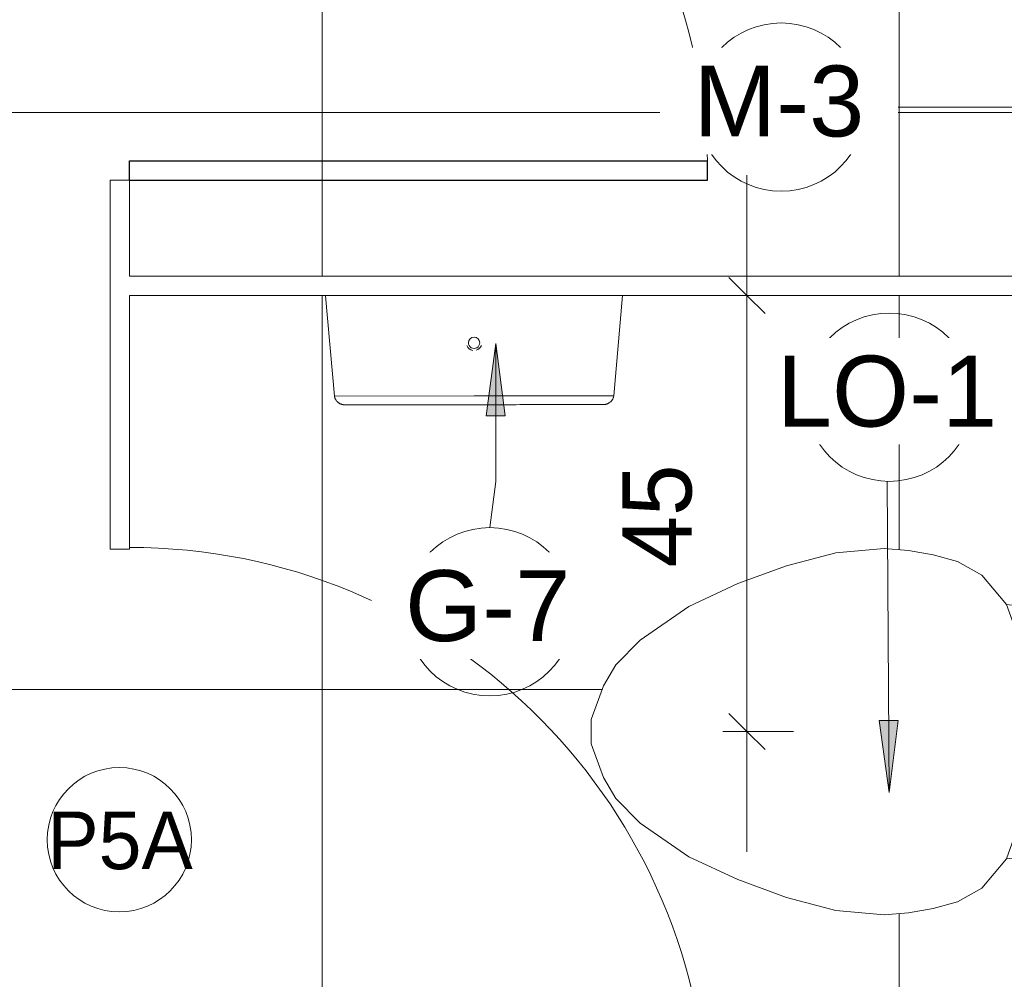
# Model space of a CAD drawing. Header units: metres. Extents: x -10.1 to 50.7, y -18 to 8.5.
# Tile 37 of 109: x -2.1 to -1.1, y -14.4 to -13.4. Entities that reach past the tile are written whole.
import ezdxf

# ---------------------------------------------------------------- set-up
doc = ezdxf.new("R2010")
doc.units = ezdxf.units.M
for name, color, linetype, lineweight in [('A-ANNO-DIMS', 4, 'Continuous', 18), ('A-ANNO-DIMS-25', 211, 'Continuous', 9), ('A-ANNO-KEYN', 231, 'Continuous', 9), ('A-DOOR', 31, 'Continuous', 18), ('A-DOOR-IDEN', 31, 'Continuous', 9), ('A-FLOR-PATT', 8, 'Continuous', 18), ('A-GENM', 13, 'Continuous', 18), ('A-WALL', 113, 'Continuous', 18), ('P-SANR-FIXT', 6, 'Continuous', 18)]:
    doc.layers.add(name, color=color, linetype=linetype, lineweight=lineweight)
doc.styles.add('Arial_1', font='arial.ttf', dxfattribs={"height": 0.073765})
doc.styles.add('Century Gothic_1', font='GOTHIC.TTF', dxfattribs={"height": 0.05988})
doc.styles.add('Century Gothic_2', font='GOTHIC.TTF', dxfattribs={"height": 0.071856})
doc.dimstyles.new('_Cotas_detalhamento_3_mm', dxfattribs={"dimscale": 0.3048, "dimtxt": 0.075, "dimasz": 0.123031, "dimexe": 0.082021, "dimexo": 0.246063, "dimgap": 0.123031, "dimtad": 1, "dimdec": 0, "dimlfac": 100, "dimzin": 0, "dimdsep": 46, "dimtxsty": 'Century Gothic_2', "dimblk1": 'OBLIQUE', "dimblk2": 'OBLIQUE', "dimsah": 1, "dimcen": 0.09, "dimdle": 0.410105, "dimazin": 0, "dimtfac": 1, "dimtdec": 4, "dimtix": 1, "dimtmove": 0, "dimatfit": 3, "dimfxl": 1, "dimtvp": 1, "dimtolj": 1, "dimtzin": 0, "dimarcsym": 2})

# ---------------------------------------------------------------- blocks, each defined once
blk = doc.blocks.new('M_Toilet-Domestic-3D - M_Toilet-Domestic-3D-202872-PAGINAÇÃO DE PISO E LAYOUT DO VEST_ FEMININO')
at = {"layer": 'P-SANR-FIXT', "color": 7}
for p, q in [((-0.2534, 0.4947), (0.2534, 0.4947)), ((-0.2534, 0.2984), (-0.2534, 0.4947)), ((0.2534, 0.4947), (0.2534, 0.2984)), ((0.1587, 0.2038), (-0.1588, 0.2038)), ((-0.1235, 0.2038), (-0.1323, 0.127)), ((0.1235, 0.2038), (0.1323, 0.127)), ((-0.0254, 0.1524), (-0.0974, 0.1397)), ((0.0254, 0.1524), (-0.0254, 0.1524)), ((0.0974, 0.1397), (0.0254, 0.1524)), ((-0.0974, 0.1397), (-0.1323, 0.127)), ((0.1323, 0.127), (0.0974, 0.1397)), ((-0.1323, 0.127), (-0.1626, 0.1016)), ((0.1626, 0.1016), (0.1323, 0.127)), ((-0.1626, 0.1016), (-0.177, 0.0762)), ((0.177, 0.0762), (0.1626, 0.1016)), ((-0.177, 0.0762), (-0.1838, 0.0508)), ((0.1838, 0.0508), (0.177, 0.0762)), ((-0.1838, 0.0508), (-0.1883, 0.0253)), ((0.1883, 0.0253), (0.1838, 0.0508)), ((-0.1883, 0.0253), (-0.1905, 0)), ((0.1905, 0), (0.1883, 0.0253)), ((-0.1905, 0), (-0.1861, -0.0506)), ((0.1861, -0.0506), (0.1905, 0)), ((-0.1861, -0.0506), (-0.1724, -0.1016)), ((0.1724, -0.1016), (0.1861, -0.0506)), ((-0.1724, -0.1016), (-0.1539, -0.1524)), ((0.1539, -0.1524), (0.1724, -0.1016)), ((-0.1539, -0.1524), (-0.1302, -0.2032)), ((0.1302, -0.2032), (0.1539, -0.1524)), ((-0.1302, -0.2032), (-0.095, -0.254)), ((0.095, -0.254), (0.1302, -0.2032)), ((-0.095, -0.254), (-0.0696, -0.2794)), ((0.0696, -0.2794), (0.095, -0.254)), ((-0.0696, -0.2794), (-0.0476, -0.2921)), ((0.0476, -0.2921), (0.0696, -0.2794)), ((-0.0476, -0.2921), (-0.0127, -0.3048)), ((0.0127, -0.3048), (0.0476, -0.2921)), ((-0.0127, -0.3048), (0.0127, -0.3048))]:
    blk.add_line(p, q, dxfattribs=at)
for centre, start, end in [((-0.1588, 0.2984), 180, 270), ((0.1587, 0.2984), 270, 360)]:
    blk.add_arc(centre, 0.0946, start, end, dxfattribs=at)
blk = doc.blocks.new('Toilet_tissue_dispenser_12762 - Toilet_tissue_dispenser_12762-355518-PAGINAÇÃO DE PISO E LAYOUT DO VEST_ FEMININO')
at = {"layer": 'A-GENM'}
for p, q in [((-0.1453, 0.1079), (-0.1545, 0.0036)), ((0, 0.1079), (-0.1453, 0.1079)), ((0.1453, 0.1079), (0, 0.1079)), ((0.1545, 0.0035), (0.1453, 0.1079)), ((-0.1341, 0.0035), (0, 0.0035)), ((0, 0.0035), (0.1545, 0.0035))]:
    blk.add_line(p, q, dxfattribs=at)
at = {"layer": 'A-GENM', "flags": 128}
for points in [[(-0.1453, 0.1079), (-0.1452, 0.1084), (-0.1451, 0.1088), (-0.145, 0.1092), (-0.1449, 0.1096), (-0.1447, 0.1101), (-0.1446, 0.1105), (-0.1444, 0.1109), (-0.1442, 0.1112), (-0.144, 0.1116), (-0.1437, 0.112), (-0.1435, 0.1124), (-0.1432, 0.1127), (-0.143, 0.1131), (-0.1427, 0.1134), (-0.1424, 0.1137), (-0.1421, 0.114), (-0.1417, 0.1143), (-0.1414, 0.1146), (-0.141, 0.1149), (-0.1407, 0.1151), (-0.1403, 0.1153), (-0.1399, 0.1156), (-0.1396, 0.1158), (-0.1392, 0.116), (-0.1388, 0.1162), (-0.1384, 0.1163), (-0.1379, 0.1165), (-0.1375, 0.1166), (-0.1371, 0.1167), (-0.1367, 0.1168), (-0.1362, 0.1169), (-0.1358, 0.1169), (-0.1354, 0.117), (-0.1349, 0.117), (-0.1345, 0.117)], [(0, 0.117), (-0.0054, 0.117), (-0.0108, 0.117), (-0.0161, 0.117), (-0.0214, 0.117), (-0.0267, 0.117), (-0.032, 0.117), (-0.0372, 0.117), (-0.0423, 0.117), (-0.0474, 0.117), (-0.0524, 0.117), (-0.0573, 0.117), (-0.0621, 0.117), (-0.0668, 0.117), (-0.0715, 0.117), (-0.076, 0.117), (-0.0803, 0.117), (-0.0846, 0.117), (-0.0887, 0.117), (-0.0927, 0.117), (-0.0965, 0.117), (-0.1002, 0.117), (-0.1037, 0.117), (-0.107, 0.117), (-0.1102, 0.117), (-0.1132, 0.117), (-0.116, 0.117), (-0.1187, 0.117), (-0.1211, 0.117), (-0.1233, 0.117), (-0.1254, 0.117), (-0.1272, 0.117), (-0.1289, 0.117), (-0.1303, 0.117), (-0.1316, 0.117), (-0.1326, 0.117), (-0.1334, 0.117), (-0.134, 0.117), (-0.1344, 0.117), (-0.1345, 0.117), (-0.1345, 0.117)], [(-0.1345, 0.117), (-0.1344, 0.117), (-0.1341, 0.117), (-0.1336, 0.117), (-0.1328, 0.117), (-0.1319, 0.117), (-0.1307, 0.117), (-0.1293, 0.117), (-0.1277, 0.117), (-0.1259, 0.117), (-0.1239, 0.117), (-0.1217, 0.117), (-0.1193, 0.117), (-0.1168, 0.117), (-0.114, 0.117), (-0.111, 0.117), (-0.1079, 0.117), (-0.1046, 0.117), (-0.1011, 0.117), (-0.0975, 0.117), (-0.0937, 0.117), (-0.0898, 0.117), (-0.0857, 0.117), (-0.0815, 0.117), (-0.0772, 0.117), (-0.0727, 0.117), (-0.0681, 0.117), (-0.0634, 0.117), (-0.0586, 0.117), (-0.0537, 0.117), (-0.0488, 0.117), (-0.0437, 0.117), (-0.0386, 0.117), (-0.0334, 0.117), (-0.0282, 0.117), (-0.0229, 0.117), (-0.0175, 0.117), (-0.0122, 0.117), (-0.0068, 0.117), (-0.004, 0.117)], [(0.1345, 0.117), (0.1344, 0.117), (0.1341, 0.117), (0.1336, 0.117), (0.1328, 0.117), (0.1319, 0.117), (0.1307, 0.117), (0.1293, 0.117), (0.1277, 0.117), (0.1259, 0.117), (0.1239, 0.117), (0.1217, 0.117), (0.1193, 0.117), (0.1168, 0.117), (0.114, 0.117), (0.111, 0.117), (0.1079, 0.117), (0.1046, 0.117), (0.1011, 0.117), (0.0975, 0.117), (0.0937, 0.117), (0.0898, 0.117), (0.0857, 0.117), (0.0815, 0.117), (0.0772, 0.117), (0.0727, 0.117), (0.0681, 0.117), (0.0634, 0.117), (0.0586, 0.117), (0.0537, 0.117), (0.0488, 0.117), (0.0437, 0.117), (0.0386, 0.117), (0.0334, 0.117), (0.0282, 0.117), (0.0229, 0.117), (0.0175, 0.117), (0.0122, 0.117), (0.0068, 0.117), (0.0015, 0.117), (0, 0.117)], [(0.004, 0.117), (0.0054, 0.117), (0.0108, 0.117), (0.0161, 0.117), (0.0214, 0.117), (0.0267, 0.117), (0.032, 0.117), (0.0372, 0.117), (0.0423, 0.117), (0.0474, 0.117), (0.0524, 0.117), (0.0573, 0.117), (0.0621, 0.117), (0.0668, 0.117), (0.0715, 0.117), (0.076, 0.117), (0.0803, 0.117), (0.0846, 0.117), (0.0887, 0.117), (0.0927, 0.117), (0.0965, 0.117), (0.1002, 0.117), (0.1037, 0.117), (0.107, 0.117), (0.1102, 0.117), (0.1132, 0.117), (0.116, 0.117), (0.1187, 0.117), (0.1211, 0.117), (0.1233, 0.117), (0.1254, 0.117), (0.1272, 0.117), (0.1289, 0.117), (0.1303, 0.117), (0.1316, 0.117), (0.1326, 0.117), (0.1334, 0.117), (0.134, 0.117), (0.1344, 0.117), (0.1345, 0.117), (0.1345, 0.117)], [(0.1345, 0.117), (0.135, 0.117), (0.1354, 0.117), (0.1358, 0.1169), (0.1363, 0.1169), (0.1367, 0.1168), (0.1371, 0.1167), (0.1376, 0.1166), (0.138, 0.1164), (0.1384, 0.1163), (0.1388, 0.1161), (0.1392, 0.116), (0.1396, 0.1158), (0.14, 0.1156), (0.1404, 0.1153), (0.1407, 0.1151), (0.1411, 0.1148), (0.1414, 0.1146), (0.1418, 0.1143), (0.1421, 0.114), (0.1424, 0.1137), (0.1427, 0.1134), (0.143, 0.113), (0.1433, 0.1127), (0.1435, 0.1123), (0.1438, 0.112), (0.144, 0.1116), (0.1442, 0.1112), (0.1444, 0.1108), (0.1446, 0.1104), (0.1448, 0.11), (0.1449, 0.1096), (0.145, 0.1092), (0.1452, 0.1088), (0.1453, 0.1083), (0.1453, 0.1079)]]:
    blk.add_lwpolyline(points, dxfattribs=at)
at = {"layer": 'A-GENM'}
for radius, start, end in [(0.00812, 104.8294, 159.6535), (0.0059, 360, 180), (0.0059, 180, 360), (0.00813, 20.3465, 81.012)]:
    blk.add_arc((0, 0.0526), radius, start, end, dxfattribs=at)
blk = doc.blocks.new('M_Descarga simples1 - 60X160 _vest_ fem_-1588010-PAGINAÇÃO DE PISO E LAYOUT DO VEST_ FEMININO')
at = {"layer": 'A-DOOR', "lineweight": 25}
for p, q in [((0.28, 0.01), (0.28, 0.6114)), ((0.3, 0.6114), (0.28, 0.6114)), ((0.3, 0.01), (0.3, 0.6114)), ((0.3, 0.01), (0.28, 0.01))]:
    blk.add_line(p, q, dxfattribs=at)
at = {"layer": 'A-DOOR'}
blk.add_arc((0.3, 0.01), 0.6017, 91.9048, 180, dxfattribs=at)
blk = doc.blocks.new('M_Identificador de nota-chave - Texto da nota-chave-86548-PAGINAÇÃO DE PISO E LAYOUT DO VEST_ FEMININO')
at = {"layer": 'A-ANNO-KEYN'}
blk.add_circle((0.000244, -0.000205), 0.0035, dxfattribs=at)
blk = doc.blocks.new('M_Identificador da porta - M_Identificador da porta-1233-PAGINAÇÃO DE PISO E LAYOUT DO VEST_ FEMININO')
at = {"layer": 'A-DOOR-IDEN'}
blk.add_circle((-0.000017, -0.000091), 0.003, dxfattribs=at)
blk = doc.blocks.new('DIMBLOCK6-PAGINAÇÃO DE PISO E LAYOUT DO VEST_ FEMININO')
at = {"layer": 'A-ANNO-DIMS-25'}
for p, q in [((-1.3749, -14.2333), (-1.3749, -13.5297)), ((-1.3264, -13.6547), (-1.3999, -13.6547)), ((-1.3749, -13.6547), (-1.3264, -13.6547)), ((-1.3264, -14.1083), (-1.3999, -14.1083)), ((-1.3749, -14.1083), (-1.3264, -14.1083))]:
    blk.add_line(p, q, dxfattribs=at)
at = {"layer": 'A-ANNO-DIMS-25', "lineweight": 18}
for p, q in [((-1.3749, -13.6547), (-1.3936, -13.6359)), ((-1.3749, -13.6547), (-1.3561, -13.6734)), ((-1.3749, -14.1083), (-1.3936, -14.0895)), ((-1.3749, -14.1083), (-1.3561, -14.127))]:
    blk.add_line(p, q, dxfattribs=at)
at = {"layer": 'A-ANNO-DIMS-25', "color": 0, "insert": (-1.5044, -13.9374), "char_height": 0.07186, "width": 0.134286, "attachment_point": 1, "rotation": 90, "line_spacing_factor": 0.984117, "style": 'Century Gothic_2'}
blk.add_mtext('45', dxfattribs=at)
blk = doc.blocks.new('_Oblique')
at = {"color": 0, "linetype": 'ByBlock', "lineweight": -2}
blk.add_line((-0.5, -0.5), (0.5, 0.5), dxfattribs=at)

msp = doc.modelspace()

# ---------------------------------------------------------------- hatches: boundary and pattern name
at = {"layer": 'A-ANNO-KEYN'}
for points in [[(-1.6362, -13.7048), (-1.6461, -13.7798), (-1.6264, -13.7798)], [(-1.2268, -14.1717), (-1.2175, -14.0966), (-1.2372, -14.0968)]]:
    msp.add_hatch(color=256, dxfattribs=at).paths.add_polyline_path(points, flags=0)
at = {"layer": 'A-FLOR-PATT'}
h = msp.add_hatch(dxfattribs=at)
h.set_pattern_fill('FP_2', color=256, style=0, pattern_type=2)
h.set_pattern_definition([(0, (-7.217, -19.465), (0, 0.6), []), (90, (-7.217, -19.465), (-0.6, 4e-17), [])])
h.paths.add_polyline_path([(-5.7773, -17.5622), (-4.4873, -17.5622), (-4.4873, -17.4347), (-4.4673, -17.4347), (-4.4673, -17.5622), (-3.6639, -17.5622), (-3.6639, -15.1322), (-2.8239, -15.1322), (-2.8239, -17.5622), (-2.0373, -17.5622), (-2.0373, -17.5022), (-2.0173, -17.5022), (-2.0173, -17.5622), (-0.7273, -17.5622), (-0.7273, -17.4479), (-0.7303, -17.4479), (-0.7353, -17.4279), (-0.8369, -17.4277), (-0.8504, -17.4277), (-0.852, -17.4275), (-0.8552, -17.4259), (-0.8564, -17.4249), (-0.8584, -17.422), (-0.859, -17.4205), (-0.8592, -17.4169), (-0.8589, -17.4149), (-0.8574, -17.412), (-0.8553, -17.4095), (-0.8342, -17.3861), (-0.8957, -17.3861), (-0.896, -17.3871), (-0.8975, -17.3906), (-0.9027, -17.399), (-0.9058, -17.4023), (-0.9103, -17.4063), (-0.9165, -17.41), (-0.9184, -17.4109), (-0.9234, -17.4126), (-0.9288, -17.4137), (-0.9337, -17.414), (-0.941, -17.4131), (-0.9461, -17.4125), (-0.9559, -17.4082), (-0.9637, -17.4021), (-0.97, -17.3937), (-0.974, -17.3836), (-0.9753, -17.3736), (-0.9739, -17.3632), (-0.9699, -17.3535), (-0.9629, -17.3446), (-0.9552, -17.3387), (-0.9461, -17.3348), (-0.9337, -17.3333), (-0.9264, -17.3341), (-0.9218, -17.3352), (-0.9179, -17.3366), (-0.9112, -17.3404), (-0.9087, -17.3421), (-0.9028, -17.3482), (-0.9019, -17.3491), (-0.8966, -17.3586), (-0.8958, -17.3611), (-0.8151, -17.3614), (-0.8119, -17.3613), (-0.7611, -17.3045), (-0.894, -17.3045), (-0.9185, -17.3013), (-0.9413, -17.2919), (-0.9609, -17.2768), (-0.976, -17.2572), (-0.9854, -17.2344), (-0.9887, -17.208), (-0.9887, -17.1746), (-1.0655, -17.1835), (-1.0909, -17.2137), (-1.1163, -17.2281), (-1.1417, -17.2349), (-1.1672, -17.2394), (-1.1925, -17.2416), (-1.2431, -17.2372), (-1.2941, -17.2235), (-1.3449, -17.2051), (-1.3957, -17.1814), (-1.4465, -17.1461), (-1.4719, -17.1207), (-1.4846, -17.0987), (-1.4973, -17.0638), (-1.4973, -17.0384), (-1.4846, -17.0035), (-1.4719, -16.9816), (-1.4465, -16.9562), (-1.3957, -16.9209), (-1.3449, -16.8972), (-1.2941, -16.8787), (-1.2431, -16.8651), (-1.1925, -16.8606), (-1.1672, -16.8629), (-1.1417, -16.8674), (-1.1163, -16.8742), (-1.0909, -16.8886), (-1.0655, -16.9188), (-0.9887, -16.9277), (-0.9887, -16.8924), (-0.9854, -16.8679), (-0.976, -16.8451), (-0.9609, -16.8255), (-0.9413, -16.8104), (-0.9185, -16.801), (-0.894, -16.7977), (-0.7273, -16.7977), (-0.7273, -16.6034), (-1.4844, -16.6034), (-1.4935, -16.7079), (-1.4955, -16.7121), (-1.4983, -16.7149), (-1.4994, -16.7154), (-1.5042, -16.7168), (-1.7736, -16.717), (-1.7782, -16.7157), (-1.78, -16.7145), (-1.782, -16.7122), (-1.7826, -16.7112), (-1.7841, -16.7076), (-1.7935, -16.6034), (-2.0173, -16.6034), (-2.0173, -16.9022), (-2.0373, -16.9022), (-2.0373, -16.4847), (-2.0173, -16.4847), (-2.0173, -16.5834), (-0.7273, -16.5834), (-0.7273, -16.4629), (-0.7303, -16.4629), (-0.7353, -16.4429), (-0.8369, -16.4428), (-0.8504, -16.4428), (-0.852, -16.4426), (-0.8552, -16.441), (-0.8564, -16.44), (-0.8584, -16.437), (-0.859, -16.4355), (-0.8592, -16.4319), (-0.8589, -16.43), (-0.8574, -16.427), (-0.8553, -16.4246), (-0.8342, -16.4012), (-0.8957, -16.4012), (-0.896, -16.4021), (-0.8975, -16.4057), (-0.9027, -16.414), (-0.9058, -16.4174), (-0.9103, -16.4214), (-0.9154, -16.4245), (-0.9184, -16.426), (-0.9234, -16.4277), (-0.9288, -16.4287), (-0.9337, -16.4291), (-0.941, -16.4282), (-0.9471, -16.4271), (-0.9559, -16.4232), (-0.9637, -16.4171), (-0.9702, -16.4084), (-0.974, -16.3991), (-0.9753, -16.3887), (-0.9739, -16.3782), (-0.9699, -16.3685), (-0.9629, -16.3597), (-0.9552, -16.3537), (-0.9461, -16.3499), (-0.9337, -16.3483), (-0.9264, -16.3491), (-0.9218, -16.3503), (-0.9179, -16.3516), (-0.9112, -16.3554), (-0.9087, -16.3572), (-0.9028, -16.3633), (-0.9015, -16.3649), (-0.8966, -16.3736), (-0.8958, -16.3762), (-0.8151, -16.3764), (-0.8119, -16.3764), (-0.7611, -16.3196), (-0.894, -16.3196), (-0.9185, -16.3164), (-0.9413, -16.3069), (-0.9609, -16.2919), (-0.976, -16.2723), (-0.9854, -16.2494), (-0.9887, -16.223), (-0.9887, -16.1897), (-1.0655, -16.1985), (-1.0909, -16.2288), (-1.1163, -16.2432), (-1.1417, -16.25), (-1.1672, -16.2545), (-1.1925, -16.2567), (-1.2431, -16.2523), (-1.2941, -16.2386), (-1.3449, -16.2201), (-1.3957, -16.1964), (-1.4465, -16.1612), (-1.4719, -16.1358), (-1.4846, -16.1138), (-1.4973, -16.0789), (-1.4973, -16.0535), (-1.4846, -16.0186), (-1.4719, -15.9966), (-1.4465, -15.9712), (-1.3957, -15.936), (-1.3449, -15.9123), (-1.2941, -15.8938), (-1.2431, -15.8801), (-1.1925, -15.8757), (-1.1672, -15.8779), (-1.1417, -15.8824), (-1.1163, -15.8892), (-1.0909, -15.9036), (-1.0655, -15.9339), (-0.9887, -15.9427), (-0.9887, -15.9074), (-0.9854, -15.8829), (-0.976, -15.8601), (-0.9609, -15.8405), (-0.9413, -15.8255), (-0.9185, -15.816), (-0.894, -15.8128), (-0.7273, -15.8128), (-0.7273, -15.6184), (-1.4844, -15.6184), (-1.4934, -15.7228), (-1.4955, -15.7271), (-1.4985, -15.73), (-1.4989, -15.7304), (-1.5042, -15.7319), (-1.7736, -15.732), (-1.7782, -15.7307), (-1.78, -15.7296), (-1.782, -15.7272), (-1.7826, -15.7263), (-1.7841, -15.7227), (-1.7935, -15.6184), (-2.0173, -15.6184), (-2.0173, -15.8847), (-2.0373, -15.8847), (-2.0373, -15.4972), (-2.0173, -15.4972), (-2.0173, -15.5984), (-0.7273, -15.5984), (-0.7273, -15.4829), (-0.7303, -15.4829), (-0.7353, -15.4629), (-0.8369, -15.4628), (-0.8504, -15.4628), (-0.852, -15.4626), (-0.8552, -15.461), (-0.8564, -15.46), (-0.8584, -15.457), (-0.859, -15.4555), (-0.8592, -15.4519), (-0.8589, -15.45), (-0.8574, -15.447), (-0.8553, -15.4446), (-0.8342, -15.4212), (-0.8957, -15.4212), (-0.896, -15.4221), (-0.8975, -15.4257), (-0.9027, -15.434), (-0.9082, -15.4396), (-0.9102, -15.4413), (-0.9154, -15.4445), (-0.9184, -15.446), (-0.9234, -15.4477), (-0.9288, -15.4487), (-0.9337, -15.4491), (-0.941, -15.4482), (-0.9471, -15.4471), (-0.9559, -15.4432), (-0.9637, -15.4371), (-0.9702, -15.4284), (-0.974, -15.4191), (-0.9753, -15.4087), (-0.9737, -15.3976), (-0.9699, -15.3885), (-0.9629, -15.3797), (-0.9552, -15.3737), (-0.9461, -15.3699), (-0.9337, -15.3683), (-0.9264, -15.3691), (-0.9218, -15.3703), (-0.9179, -15.3716), (-0.9112, -15.3754), (-0.9087, -15.3772), (-0.9028, -15.3833), (-0.9015, -15.3849), (-0.8966, -15.3936), (-0.8958, -15.3962), (-0.8151, -15.3964), (-0.8119, -15.3964), (-0.7611, -15.3396), (-0.894, -15.3396), (-0.9185, -15.3364), (-0.9413, -15.3269), (-0.9609, -15.3119), (-0.976, -15.2923), (-0.9854, -15.2694), (-0.9887, -15.243), (-0.9887, -15.2097), (-1.0655, -15.2185), (-1.0909, -15.2488), (-1.1163, -15.2632), (-1.1417, -15.27), (-1.1672, -15.2745), (-1.1925, -15.2767), (-1.2431, -15.2723), (-1.2941, -15.2586), (-1.3449, -15.2401), (-1.3957, -15.2164), (-1.4465, -15.1812), (-1.4719, -15.1558), (-1.4846, -15.1338), (-1.4973, -15.0989), (-1.4973, -15.0735), (-1.4846, -15.0386), (-1.4719, -15.0166), (-1.4465, -14.9912), (-1.3957, -14.956), (-1.3449, -14.9323), (-1.2941, -14.9138), (-1.2431, -14.9001), (-1.1925, -14.8957), (-1.1672, -14.8979), (-1.1417, -14.9024), (-1.1163, -14.9092), (-1.0909, -14.9236), (-1.0655, -14.9539), (-0.9887, -14.9627), (-0.9887, -14.9274), (-0.9854, -14.9029), (-0.976, -14.8801), (-0.9609, -14.8605), (-0.9413, -14.8455), (-0.9185, -14.836), (-0.894, -14.8328), (-0.7273, -14.8328), (-0.7273, -14.6384), (-1.4844, -14.6384), (-1.4935, -14.7429), (-1.4955, -14.7471), (-1.4985, -14.75), (-1.4989, -14.7504), (-1.5042, -14.7519), (-1.7736, -14.752), (-1.7776, -14.7511), (-1.78, -14.7496), (-1.7821, -14.7471), (-1.7826, -14.7463), (-1.7841, -14.7427), (-1.7935, -14.6384), (-2.0173, -14.6384), (-2.0173, -14.8972), (-2.0373, -14.8972), (-2.0373, -14.5184), (-2.0173, -14.5184), (-2.0173, -14.6184), (-0.7273, -14.6184), (-0.7273, -14.5192), (-0.7303, -14.5192), (-0.7353, -14.4992), (-0.8369, -14.499), (-0.8504, -14.499), (-0.852, -14.4988), (-0.8552, -14.4972), (-0.8564, -14.4962), (-0.8584, -14.4933), (-0.859, -14.4918), (-0.8592, -14.4882), (-0.8589, -14.4862), (-0.8574, -14.4833), (-0.8553, -14.4808), (-0.8342, -14.4574), (-0.8957, -14.4574), (-0.896, -14.4584), (-0.8979, -14.4625), (-0.9027, -14.4703), (-0.9058, -14.4736), (-0.9103, -14.4776), (-0.9154, -14.4807), (-0.9184, -14.4822), (-0.9234, -14.4839), (-0.9288, -14.485), (-0.9337, -14.4853), (-0.941, -14.4844), (-0.9461, -14.4838), (-0.9559, -14.4795), (-0.9637, -14.4734), (-0.97, -14.465), (-0.974, -14.4549), (-0.9753, -14.4449), (-0.9739, -14.4345), (-0.9699, -14.4248), (-0.9629, -14.4159), (-0.9552, -14.41), (-0.9461, -14.4061), (-0.9337, -14.4046), (-0.9264, -14.4054), (-0.9218, -14.4065), (-0.9179, -14.4079), (-0.9112, -14.4117), (-0.9087, -14.4134), (-0.9028, -14.4195), (-0.9015, -14.4212), (-0.8966, -14.4299), (-0.8958, -14.4324), (-0.8151, -14.4327), (-0.8119, -14.4326), (-0.758, -14.373), (-0.754, -14.3704), (-0.7489, -14.3704), (-0.7436, -14.3738), (-0.7413, -14.3788), (-0.7413, -14.3815), (-0.7417, -14.3834), (-0.7444, -14.3876), (-0.7975, -14.4467), (-0.798, -14.4492), (-0.8008, -14.4535), (-0.8042, -14.456), (-0.8071, -14.4572), (-0.827, -14.4793), (-0.7834, -14.4792), (-0.7633, -14.4793), (-0.7353, -14.4792), (-0.7303, -14.4592), (-0.7273, -14.4592), (-0.7273, -13.6547), (-1.5044, -13.6547), (-1.5134, -13.7591), (-1.5155, -13.7634), (-1.5183, -13.7662), (-1.5194, -13.7667), (-1.5242, -13.7681), (-1.7936, -13.7683), (-1.7983, -13.7669), (-1.8, -13.7658), (-1.802, -13.7635), (-1.8026, -13.7625), (-1.8041, -13.7589), (-1.8135, -13.6547), (-2.0173, -13.6547), (-2.0173, -13.9184), (-2.0373, -13.9184), (-2.0373, -13.5347), (-2.0173, -13.5347), (-2.0173, -13.6347), (-0.7273, -13.6347), (-0.7273, -13.5154), (-0.7303, -13.5154), (-0.7353, -13.4954), (-0.8369, -13.4953), (-0.8504, -13.4953), (-0.852, -13.4951), (-0.8552, -13.4935), (-0.8564, -13.4925), (-0.8584, -13.4895), (-0.859, -13.488), (-0.8592, -13.4844), (-0.8589, -13.4825), (-0.8574, -13.4795), (-0.8553, -13.4771), (-0.8342, -13.4537), (-0.8957, -13.4537), (-0.896, -13.4546), (-0.8975, -13.4582), (-0.9027, -13.4665), (-0.9058, -13.4699), (-0.9103, -13.4739), (-0.9154, -13.477), (-0.9184, -13.4785), (-0.9234, -13.4802), (-0.9288, -13.4812), (-0.9337, -13.4816), (-0.941, -13.4807), (-0.9471, -13.4796), (-0.9559, -13.4757), (-0.9637, -13.4696), (-0.9702, -13.4609), (-0.974, -13.4516), (-0.9753, -13.4412), (-0.9739, -13.4307), (-0.9699, -13.421), (-0.9629, -13.4122), (-0.9552, -13.4062), (-0.9461, -13.4024), (-0.9337, -13.4008), (-0.9264, -13.4016), (-0.9218, -13.4028), (-0.9179, -13.4041), (-0.9112, -13.4079), (-0.9087, -13.4097), (-0.9028, -13.4158), (-0.9015, -13.4174), (-0.8966, -13.4261), (-0.8958, -13.4287), (-0.8151, -13.4289), (-0.8119, -13.4289), (-0.758, -13.3692), (-0.7564, -13.3679), (-0.9235, -13.3679), (-0.948, -13.3647), (-0.9708, -13.3552), (-0.9904, -13.3402), (-1.0055, -13.3206), (-1.0149, -13.2978), (-1.0182, -13.2713), (-1.0182, -13.238), (-1.095, -13.2468), (-1.1204, -13.2771), (-1.1458, -13.2915), (-1.1712, -13.2983), (-1.1967, -13.3028), (-1.222, -13.305), (-1.2726, -13.3006), (-1.3236, -13.2869), (-1.3744, -13.2684), (-1.4252, -13.2448), (-1.476, -13.2095), (-1.5014, -13.1841), (-1.5143, -13.1616), (-1.5268, -13.1272), (-1.5268, -13.1018), (-1.5141, -13.0669), (-1.5014, -13.0449), (-1.476, -13.0195), (-1.4252, -12.9843), (-1.3744, -12.9606), (-1.3236, -12.9421), (-1.2726, -12.9285), (-1.222, -12.924), (-1.1967, -12.9262), (-1.1712, -12.9307), (-1.1458, -12.9375), (-1.1204, -12.9519), (-1.095, -12.9822), (-1.0182, -12.991), (-1.0182, -12.9558), (-1.0149, -12.9313), (-1.0055, -12.9085), (-0.9904, -12.8889), (-0.9708, -12.8738), (-0.948, -12.8644), (-0.9235, -12.8611), (-0.7273, -12.8611), (-0.7273, -12.6646), (-2.0173, -12.6646), (-2.0173, -12.9347), (-2.0373, -12.9347), (-2.0373, -12.6646), (-3.2997, -12.6646), (-3.2997, -12.9674), (-3.3031, -12.9933), (-3.3131, -13.0174), (-3.329, -13.0382), (-3.3497, -13.054), (-3.3738, -13.064), (-3.3997, -13.0674), (-4.6197, -13.0674), (-4.6197, -13.2646), (-7.2173, -13.2646), (-7.2173, -15.2646), (-5.9273, -15.2646), (-5.9273, -14.1646), (-5.7773, -14.1646), (-5.7773, -14.2156), (-4.5673, -14.2156), (-4.5414, -14.219), (-4.5173, -14.229), (-4.4966, -14.2449), (-4.4807, -14.2656), (-4.4707, -14.2897), (-4.4673, -14.3156), (-4.4673, -14.8584), (-4.4873, -14.8584), (-4.4873, -14.6384), (-5.7773, -14.6384), (-5.7773, -15.0409), (-5.7709, -15.0409), (-5.7709, -15.0457), (-5.7662, -15.0457), (-5.7662, -15.0473), (-5.763, -15.0473), (-5.763, -15.0854), (-5.7185, -15.0854), (-5.7185, -15.1076), (-5.6337, -15.1075), (-5.6282, -15.106), (-5.6262, -15.106), (-5.624, -15.1034), (-5.6021, -15.0896), (-5.5886, -15.0854), (-5.5752, -15.0896), (-5.5653, -15.1012), (-5.5617, -15.1171), (-5.5653, -15.133), (-5.5752, -15.1446), (-5.5886, -15.1489), (-5.6021, -15.1446), (-5.624, -15.1309), (-5.6262, -15.1282), (-5.629, -15.1282), (-5.6341, -15.1266), (-5.7185, -15.1266), (-5.7185, -15.1489), (-5.763, -15.1489), (-5.763, -15.187), (-5.7662, -15.187), (-5.7662, -15.1886), (-5.7709, -15.1886), (-5.7709, -15.1933), (-5.7773, -15.1933), (-5.7773, -15.5984), (-4.4873, -15.5984), (-4.4873, -15.4584), (-4.4673, -15.4584), (-4.4673, -15.8834), (-4.4873, -15.8834), (-4.4873, -15.6184), (-5.7773, -15.6184), (-5.7773, -16.0235), (-5.7709, -16.0235), (-5.7709, -16.0283), (-5.7662, -16.0283), (-5.7662, -16.0299), (-5.763, -16.0299), (-5.763, -16.068), (-5.7185, -16.068), (-5.7185, -16.0902), (-5.6337, -16.0901), (-5.6282, -16.0886), (-5.6262, -16.0886), (-5.624, -16.086), (-5.6021, -16.0722), (-5.5886, -16.068), (-5.5752, -16.0722), (-5.5653, -16.0838), (-5.5617, -16.0997), (-5.5653, -16.1156), (-5.5752, -16.1272), (-5.5886, -16.1315), (-5.6021, -16.1272), (-5.624, -16.1135), (-5.6262, -16.1108), (-5.629, -16.1108), (-5.6346, -16.1092), (-5.7185, -16.1092), (-5.7185, -16.1315), (-5.763, -16.1315), (-5.763, -16.1696), (-5.7662, -16.1696), (-5.7662, -16.1712), (-5.7709, -16.1712), (-5.7709, -16.1759), (-5.7773, -16.1759), (-5.7771, -16.5834), (-4.4873, -16.5834), (-4.4873, -16.4834), (-4.4673, -16.4834), (-4.4673, -16.8347), (-4.4873, -16.8347), (-4.4873, -16.6034), (-5.7773, -16.6034), (-5.7773, -17.0035), (-5.7709, -17.0035), (-5.7709, -17.0083), (-5.7662, -17.0083), (-5.7662, -17.0099), (-5.763, -17.0099), (-5.763, -17.048), (-5.7185, -17.048), (-5.7185, -17.0702), (-5.6337, -17.0701), (-5.6283, -17.0686), (-5.6262, -17.0686), (-5.624, -17.066), (-5.6021, -17.0522), (-5.5886, -17.048), (-5.5752, -17.0522), (-5.5652, -17.0645), (-5.5617, -17.0797), (-5.5653, -17.0956), (-5.5752, -17.1072), (-5.5886, -17.1115), (-5.6021, -17.1072), (-5.624, -17.0935), (-5.6262, -17.0908), (-5.629, -17.0908), (-5.6341, -17.0893), (-5.7185, -17.0893), (-5.7185, -17.1115), (-5.763, -17.1115), (-5.763, -17.1496), (-5.7662, -17.1496), (-5.7662, -17.1512), (-5.7709, -17.1512), (-5.7709, -17.1559), (-5.7773, -17.1559), (-5.7773, -17.3897)], flags=0)
h.paths.add_polyline_path([(-0.7723, -17.408), (-0.7353, -17.4079), (-0.7303, -17.3879), (-0.7273, -17.3879), (-0.7273, -17.3045), (-0.7426, -17.3045), (-0.7413, -17.3075), (-0.7413, -17.3102), (-0.7417, -17.3121), (-0.7444, -17.3163), (-0.7975, -17.3754), (-0.798, -17.3779), (-0.8008, -17.3822), (-0.8042, -17.3847), (-0.8071, -17.3859), (-0.827, -17.408), (-0.7834, -17.4079), (-0.7723, -17.408)], flags=0)
h.paths.add_polyline_path([(-2.6199, -16.6874), (-2.7346, -16.6874), (-2.7336, -16.6721), (-2.7308, -16.6572), (-2.726, -16.6427), (-2.7194, -16.6289), (-2.7111, -16.6161), (-2.7013, -16.6044), (-2.6901, -16.5941), (-2.6776, -16.5853), (-2.6641, -16.5781), (-2.6499, -16.5727), (-2.6351, -16.5692), (-2.6199, -16.5675), (-2.6199, -16.6721)], flags=0)
h.paths.add_polyline_path([(-2.6199, -16.8073), (-2.6199, -16.6874), (-2.4946, -16.6874), (-2.4978, -16.7148), (-2.5072, -16.7408), (-2.5222, -16.764), (-2.5422, -16.7831), (-2.566, -16.7971), (-2.5923, -16.8053)], flags=0)
h.paths.add_polyline_path([(-0.7723, -16.4231), (-0.7353, -16.4229), (-0.7303, -16.4029), (-0.7273, -16.4029), (-0.7273, -16.3196), (-0.7426, -16.3196), (-0.7413, -16.3226), (-0.7413, -16.3252), (-0.7417, -16.3271), (-0.7444, -16.3313), (-0.7975, -16.3904), (-0.7984, -16.3936), (-0.8003, -16.3968), (-0.8042, -16.3998), (-0.8071, -16.401), (-0.827, -16.423), (-0.7834, -16.423), (-0.7723, -16.4231)], flags=0)
h.paths.add_polyline_path([(-0.7723, -15.4431), (-0.7353, -15.4429), (-0.7303, -15.4229), (-0.7273, -15.4229), (-0.7273, -15.3396), (-0.7426, -15.3396), (-0.7413, -15.3426), (-0.7413, -15.3452), (-0.7417, -15.3471), (-0.7444, -15.3513), (-0.7975, -15.4104), (-0.798, -15.4129), (-0.8008, -15.4172), (-0.8042, -15.4198), (-0.8071, -15.421), (-0.827, -15.443), (-0.7834, -15.443), (-0.7723, -15.4431)], flags=0)
h.paths.add_polyline_path([(-4.2689, -14.7602), (-4.3837, -14.7602), (-4.3827, -14.7449), (-4.3798, -14.73), (-4.3751, -14.7155), (-4.3685, -14.7017), (-4.3602, -14.6889), (-4.3504, -14.6772), (-4.3392, -14.6669), (-4.3267, -14.6581), (-4.3132, -14.6509), (-4.299, -14.6455), (-4.2842, -14.642), (-4.2689, -14.6403), (-4.2689, -14.7449)], flags=0)
h.paths.add_polyline_path([(-4.2689, -14.8801), (-4.2689, -14.7602), (-4.1437, -14.7602), (-4.1469, -14.7877), (-4.1563, -14.8136), (-4.1713, -14.8368), (-4.1913, -14.8559), (-4.215, -14.8699), (-4.2414, -14.8781)], flags=0)
h.paths.add_polyline_path([(-0.7468, -14.3617), (-0.9335, -14.3617), (-0.958, -14.3585), (-0.9808, -14.349), (-1.0004, -14.334), (-1.0155, -14.3144), (-1.0249, -14.2915), (-1.0282, -14.2651), (-1.0282, -14.2318), (-1.105, -14.2406), (-1.1304, -14.2709), (-1.1558, -14.2853), (-1.1812, -14.2921), (-1.2067, -14.2966), (-1.232, -14.2988), (-1.2826, -14.2944), (-1.3336, -14.2807), (-1.3844, -14.2622), (-1.4352, -14.2385), (-1.486, -14.2033), (-1.5114, -14.1779), (-1.5241, -14.1559), (-1.5368, -14.121), (-1.5368, -14.0956), (-1.5241, -14.0607), (-1.5114, -14.0387), (-1.486, -14.0133), (-1.4352, -13.9781), (-1.3844, -13.9544), (-1.3336, -13.9359), (-1.2826, -13.9222), (-1.232, -13.9178), (-1.2067, -13.92), (-1.1812, -13.9245), (-1.1558, -13.9313), (-1.1304, -13.9457), (-1.105, -13.976), (-1.0282, -13.9848), (-1.0282, -13.9495), (-1.0249, -13.925), (-1.0155, -13.9022), (-1.0004, -13.8826), (-0.9808, -13.8676), (-0.958, -13.8581), (-0.9335, -13.8549), (-0.7373, -13.8549), (-0.7373, -14.3617), (-0.7451, -14.3617)], flags=0)
h.paths.add_polyline_path([(-0.7723, -13.4756), (-0.7353, -13.4754), (-0.7303, -13.4554), (-0.7273, -13.4554), (-0.7273, -13.3679), (-0.7468, -13.368), (-0.7436, -13.37), (-0.7413, -13.3751), (-0.7413, -13.3777), (-0.7417, -13.3796), (-0.7444, -13.3838), (-0.7975, -13.4429), (-0.7984, -13.4462), (-0.8003, -13.4493), (-0.8042, -13.4523), (-0.8071, -13.4535), (-0.827, -13.4755), (-0.7834, -13.4755), (-0.7723, -13.4756)], flags=0)
h.paths.add_polyline_path([(-5.7641, -13.2198), (-5.7371, -13.2183), (-5.7105, -13.2137), (-5.6845, -13.2062), (-5.6595, -13.1959), (-5.6358, -13.1828), (-5.6137, -13.1671), (-5.5935, -13.1491), (-5.5755, -13.1289), (-5.5587, -13.1048), (-5.5467, -13.0832), (-5.5358, -13.0561), (-5.5289, -13.0322), (-5.5242, -13.003), (-5.5244, -13.0036), (-5.5295, -13.0322), (-5.5373, -13.0582), (-5.5479, -13.0832), (-5.5613, -13.1069), (-5.5755, -13.1268), (-5.5935, -13.147), (-5.6137, -13.1651), (-5.6358, -13.1807), (-5.6595, -13.1938), (-5.6845, -13.2041), (-5.7105, -13.2116), (-5.7371, -13.2162), (-5.7641, -13.2177), (-5.7912, -13.2162), (-5.8178, -13.2116), (-5.8453, -13.2035), (-5.8688, -13.1938), (-5.8925, -13.1807), (-5.9146, -13.1651), (-5.9348, -13.147), (-5.9528, -13.1268), (-5.9685, -13.1047), (-5.9816, -13.0811), (-5.9919, -13.056), (-5.9994, -13.0301), (-6.0039, -13.003), (-6.0039, -13.0057), (-5.9994, -13.0322), (-5.9919, -13.0582), (-5.9816, -13.0832), (-5.9685, -13.1069), (-5.9528, -13.1289), (-5.9348, -13.1491), (-5.9146, -13.1671), (-5.8925, -13.1828), (-5.8688, -13.1959), (-5.8438, -13.2062), (-5.8168, -13.2139), (-5.7912, -13.2183)], flags=0)
h.paths.add_polyline_path([(-6.2244, -13.0132), (-6.2244, -13.0132), (-6.2244, -13.0132)], flags=0)
h.paths.add_polyline_path([(-6.2229, -12.9863), (-6.2228, -12.9861), (-6.2244, -12.9589), (-6.229, -12.9321), (-6.2364, -12.9064), (-6.2472, -12.8807), (-6.2598, -12.8577), (-6.2755, -12.8357), (-6.2939, -12.8151), (-6.3137, -12.7975), (-6.3369, -12.7812), (-6.3613, -12.768), (-6.3845, -12.7584), (-6.4126, -12.7505), (-6.4371, -12.7464), (-6.4641, -12.7448), (-6.4641, -12.7451), (-6.4371, -12.7466), (-6.4105, -12.7511), (-6.3845, -12.7587), (-6.3595, -12.769), (-6.3358, -12.7821), (-6.3137, -12.7977), (-6.2935, -12.8158), (-6.2752, -12.8363), (-6.2598, -12.858), (-6.2467, -12.8817), (-6.2364, -12.9068), (-6.2289, -12.9327), (-6.2244, -12.9598), (-6.2229, -12.9861)], flags=0)
h.paths.add_polyline_path([(-6.7054, -12.9863), (-6.7039, -12.9591), (-6.6993, -12.9324), (-6.6918, -12.9064), (-6.6814, -12.8814), (-6.6683, -12.8578), (-6.6526, -12.8357), (-6.6345, -12.8155), (-6.6139, -12.7972), (-6.592, -12.7818), (-6.5682, -12.7687), (-6.5429, -12.7584), (-6.5163, -12.7509), (-6.4912, -12.7466), (-6.4936, -12.7468), (-6.52, -12.7515), (-6.546, -12.7593), (-6.5688, -12.7687), (-6.5943, -12.7831), (-6.616, -12.7987), (-6.6356, -12.8165), (-6.6537, -12.8369), (-6.669, -12.8587), (-6.6816, -12.8814), (-6.6922, -12.9074), (-6.6995, -12.9331), (-6.704, -12.9594), (-6.7054, -12.9861)], flags=0)
h.paths.add_polyline_path([(-1.7933, -12.7846), (-1.7983, -12.7831), (-1.8, -12.7821), (-1.802, -12.7797), (-1.8026, -12.7788), (-1.8041, -12.7752), (-1.8133, -12.6711), (-1.8168, -12.6676), (-1.5008, -12.6674), (-1.5044, -12.6709), (-1.5134, -12.7753), (-1.5155, -12.7796), (-1.5185, -12.7825), (-1.5189, -12.7829), (-1.5242, -12.7844), (-1.7922, -12.7846)], flags=0)

# ---------------------------------------------------------------- linework, layer by layer
at = {"layer": 'A-ANNO-KEYN'}
for p, q in [((-0.9509, -13.4588), (-1.2518, -13.4588)), ((-1.6362, -13.7048), (-1.6461, -13.7798)), ((-1.6264, -13.7798), (-1.6362, -13.7048)), ((-1.6362, -13.7048), (-1.6362, -13.8482)), ((-1.6461, -13.7798), (-1.6264, -13.7798)), ((-1.6362, -13.8482), (-1.6423, -13.8961)), ((-1.2268, -14.1717), (-1.2291, -13.848)), ((-1.2175, -14.0966), (-1.2372, -14.0968)), ((-1.2372, -14.0968), (-1.2268, -14.1717)), ((-1.2268, -14.1717), (-1.2175, -14.0966))]:
    msp.add_line(p, q, dxfattribs=at)
at = {"layer": 'A-WALL', "color": 7}
for p, q in [((-2.0373, -13.5347), (-2.0373, -13.9184)), ((-2.0173, -13.5347), (-2.0373, -13.5347)), ((-2.0173, -13.6347), (-2.0173, -13.5347)), ((-2.0173, -13.6347), (-0.7273, -13.6347)), ((-2.0173, -13.9184), (-2.0173, -13.6547)), ((-2.0173, -13.6547), (-0.7273, -13.6547)), ((-2.0373, -13.9184), (-2.0173, -13.9184))]:
    msp.add_line(p, q, dxfattribs=at)

# ---------------------------------------------------------------- block references
at = {"layer": 'A-ANNO-KEYN', "xscale": 24.99999999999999, "yscale": 24.99999999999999, "zscale": 24.99999999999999}
for p in [(-1.3454, -13.4537), (-1.2329, -13.7554), (-1.6485, -13.9785)]:
    msp.add_blockref('M_Identificador de nota-chave - Texto da nota-chave-86548-PAGINAÇÃO DE PISO E LAYOUT DO VEST_ FEMININO', p, dxfattribs=at)
at = {"layer": 'A-DOOR', "color": 7, "rotation": 270.0000000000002}
for p in [(-2.0273, -13.2347), (-2.0273, -14.2184)]:
    msp.add_blockref('M_Descarga simples1 - 60X160 _vest_ fem_-1588010-PAGINAÇÃO DE PISO E LAYOUT DO VEST_ FEMININO', p, dxfattribs=at)
at = {"layer": 'A-DOOR-IDEN', "xscale": 24.99999999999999, "yscale": 24.99999999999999, "zscale": 24.99999999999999}
msp.add_blockref('M_Identificador da porta - M_Identificador da porta-1233-PAGINAÇÃO DE PISO E LAYOUT DO VEST_ FEMININO', (-2.0273, -14.2184), dxfattribs=at)
at = {"layer": 'A-GENM', "rotation": 180.0506436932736}
msp.add_blockref('Toilet_tissue_dispenser_12762 - Toilet_tissue_dispenser_12762-355518-PAGINAÇÃO DE PISO E LAYOUT DO VEST_ FEMININO', (-1.6588, -13.6513), dxfattribs=at)
at = {"layer": 'P-SANR-FIXT', "color": 7, "rotation": 270}
msp.add_blockref('M_Toilet-Domestic-3D - M_Toilet-Domestic-3D-202872-PAGINAÇÃO DE PISO E LAYOUT DO VEST_ FEMININO', (-1.232, -14.1083), dxfattribs=at)

# ---------------------------------------------------------------- texts
at = {"layer": 'A-DOOR-IDEN', "insert": (-2.027, -14.1914), "char_height": 0.05988, "width": 0.18675, "attachment_point": 2, "line_spacing_factor": 0.984117, "style": 'Century Gothic_1'}
msp.add_mtext('P5A', dxfattribs=at)

# ---------------------------------------------------------------- next in the draw order: texts
at = {"layer": 'A-ANNO-KEYN', "char_height": 0.07376, "attachment_point": 2, "line_spacing_factor": 0.938532, "style": 'Arial_1', "bg_fill": 3, "box_fill_scale": 1.25, "bg_fill_color": 0, "bg_fill_transparency": 0}
for s, insert, width in [('M-3', (-1.3416, -13.4156), 0.2106), ('LO-1', (-1.2291, -13.7173), 0.2727), ('G-7', (-1.6446, -13.9404), 0.2043)]:
    msp.add_mtext(s, dxfattribs=dict(at, insert=insert, width=width))

# ---------------------------------------------------------------- next in the draw order: dimensions: what is measured, and where the dimension line sits
at = {"layer": 'A-ANNO-DIMS', "lineweight": 9}
dim = msp.add_linear_dim(base=(-1.3749, -13.6547), p1=(-1.4014, -14.1083), p2=(-1.4014, -13.6547), angle=90, dimstyle='_Cotas_detalhamento_3_mm', override={"dimpost": '<>', "dimfxl": 0.453611}, dxfattribs=at)
dim.commit()
dim.dimension.update_dxf_attribs({"geometry": 'DIMBLOCK6-PAGINAÇÃO DE PISO E LAYOUT DO VEST_ FEMININO', "text_midpoint": (-1.4501, -13.8815)})

doc.saveas('drawing.dxf')
